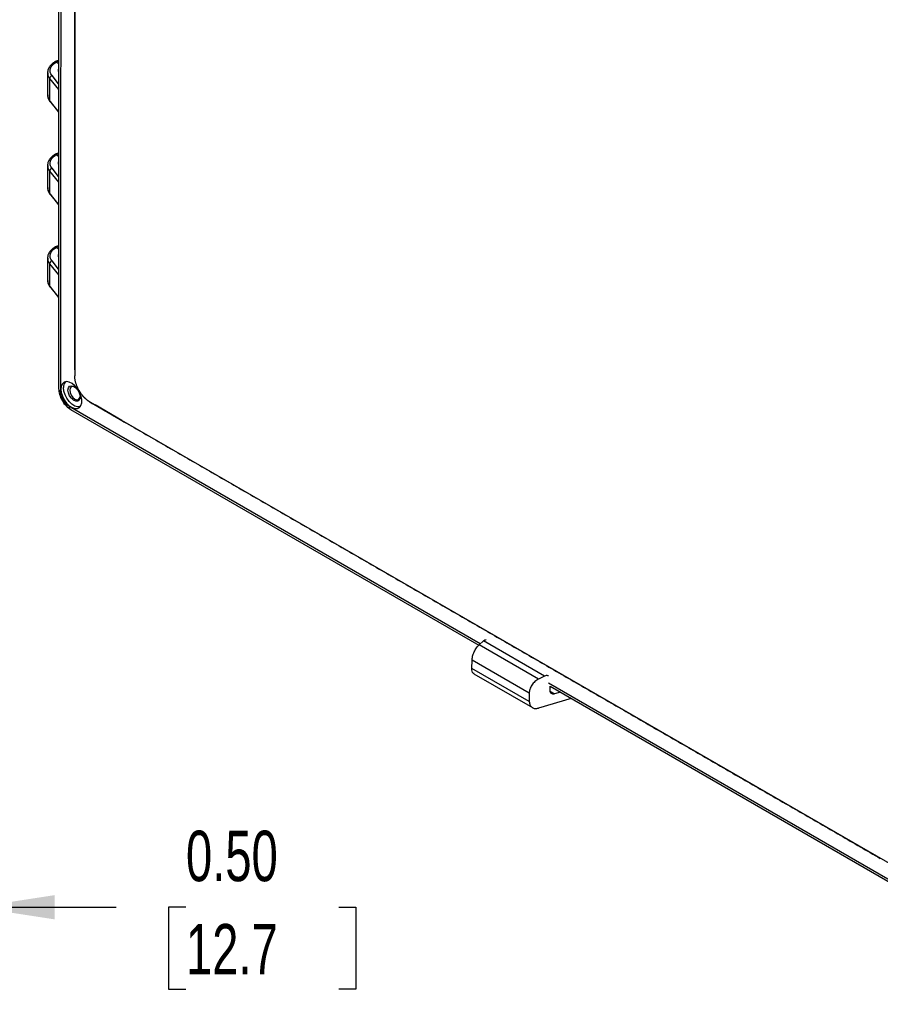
# Model space of a CAD drawing. Header units: inches. Extents: x 1.6 to 69.9, y 1.6 to 53.6.
# Tile 22 of 25: x 52.4 to 61.6, y 29.1 to 39.6. Entities that reach past the tile are written whole.
import ezdxf

# ---------------------------------------------------------------- set-up
doc = ezdxf.new("R2010")
doc.units = ezdxf.units.IN
doc.header["$LTSCALE"] = 6.5
doc.header["$MEASUREMENT"] = 0
doc.layers.add('DIMENSIONS', color=140, linetype='Continuous', lineweight=25)
doc.styles.add('SLDTEXTSTYLE0', font='TXT', dxfattribs={"width": 0.7})
doc.dimstyles.new('SLDDIMSTYLE2', dxfattribs={"dimtxt": 0.552246, "dimasz": 0.845, "dimexe": 0, "dimexo": 0.0625, "dimgap": 0.138062, "dimtad": 0, "dimtih": 1, "dimtoh": 1, "dimrnd": 1e-09, "dimzin": 0, "dimdsep": 46, "dimtxsty": 'SLDTEXTSTYLE0', "dimsah": 1, "dimcen": 0.09, "dimadec": 0, "dimazin": 0, "dimtfac": 1, "dimtmove": 0, "dimatfit": 0, "dimfxl": 0, "dimfrac": 2, "dimtolj": 1, "dimtzin": 12, "dimarcsym": 0})

# ---------------------------------------------------------------- blocks, each defined once
blk = doc.blocks.new('_D_3')
at = {"layer": 'DIMENSIONS'}
for p, q in [((51.383, 29.399), (51.383, 30.928)), ((51.383, 30.116), (49.758, 30.116)), ((51.883, 30.116), (53.391, 30.116)), ((54.14, 30.116), (53.954, 30.116)), ((53.954, 30.116), (53.954, 29.238)), ((55.781, 30.116), (55.966, 30.116)), ((55.966, 30.116), (55.966, 29.238)), ((51.883, 29.92), (51.883, 29.303)), ((53.954, 29.238), (54.14, 29.238)), ((55.966, 29.238), (55.781, 29.238))]:
    blk.add_line(p, q, dxfattribs=at)
for points in [[(51.383, 30.116), (50.538, 30.246), (50.538, 29.986)], [(51.883, 30.116), (52.728, 29.986), (52.728, 30.246)]]:
    blk.add_solid(points, dxfattribs=at)
at = {"layer": 'DIMENSIONS', "char_height": 0.5417, "attachment_point": 1, "style": 'SLDTEXTSTYLE0'}
for s, insert in [('0.50', (54.14, 30.938)), ('12.7', (54.14, 29.936))]:
    blk.add_mtext(s, dxfattribs=dict(at, insert=insert))

msp = doc.modelspace()

# ---------------------------------------------------------------- linework, layer by layer
for p, q in [((52.772, 48.18), (52.772, 35.685)), ((52.945, 36.249), (52.945, 47.381)), ((52.746, 39.194), (52.772, 39.204)), ((52.746, 39.194), (52.772, 39.178)), ((52.653, 39.082), (52.653, 38.837)), ((52.772, 38.96), (52.702, 39.048)), ((52.676, 39.018), (52.676, 38.78)), ((52.676, 39.018), (52.772, 38.898)), ((52.772, 38.663), (52.676, 38.78)), ((52.68, 38.769), (52.772, 38.656)), ((52.746, 38.199), (52.772, 38.208)), ((52.746, 38.199), (52.772, 38.183)), ((52.653, 38.086), (52.653, 37.842)), ((52.676, 38.023), (52.676, 37.785)), ((52.676, 38.023), (52.772, 37.903)), ((52.772, 37.965), (52.702, 38.053)), ((52.772, 37.667), (52.676, 37.785)), ((52.68, 37.774), (52.772, 37.661)), ((52.746, 37.203), (52.772, 37.213)), ((52.746, 37.203), (52.772, 37.188)), ((52.653, 37.091), (52.653, 36.847)), ((52.676, 37.028), (52.676, 36.79)), ((52.676, 37.028), (52.772, 36.908)), ((52.772, 36.97), (52.702, 37.058)), ((52.772, 36.672), (52.676, 36.79)), ((52.68, 36.779), (52.772, 36.666)), ((52.945, 36.249), (52.945, 36.223)), ((52.945, 36.22), (52.945, 36.249)), ((52.945, 35.889), (52.945, 36.22)), ((52.945, 35.889), (52.945, 35.825)), ((52.945, 35.886), (52.945, 35.825)), ((53.108, 35.543), (53.475, 35.331)), ((53.108, 35.543), (53.164, 35.511)), ((52.885, 35.497), (52.91, 35.483)), ((52.9, 35.463), (57.286, 32.931)), ((52.91, 35.483), (57.302, 32.947)), ((53.45, 35.345), (53.164, 35.511)), ((53.45, 35.345), (53.475, 35.331)), ((61.966, 30.429), (53.475, 35.331)), ((57.289, 32.935), (57.336, 32.978)), ((57.927, 32.566), (57.289, 32.935)), ((57.993, 32.599), (57.336, 32.978)), ((57.212, 32.681), (57.214, 32.769)), ((57.828, 32.326), (57.212, 32.681)), ((57.828, 32.415), (57.214, 32.769)), ((57.234, 32.623), (57.862, 32.26)), ((57.993, 32.599), (57.927, 32.566)), ((58.034, 32.525), (62.533, 29.927)), ((58.051, 32.49), (62.572, 29.88)), ((58.052, 32.44), (58.051, 32.49)), ((57.828, 32.415), (57.828, 32.326)), ((58.1, 32.407), (58.053, 32.434)), ((58.162, 32.425), (58.1, 32.407)), ((58.279, 32.358), (57.927, 32.255))]:
    msp.add_line(p, q)
at = {"flags": 128}
for points in [[(52.797, 35.681), (52.801, 35.644), (52.814, 35.604), (52.833, 35.566), (52.858, 35.531), (52.886, 35.503), (52.917, 35.483), (52.947, 35.473), (52.974, 35.473), (52.996, 35.484), (53.012, 35.505), (53.02, 35.534), (53.02, 35.57), (53.012, 35.608), (52.996, 35.648), (52.974, 35.685), (52.947, 35.716), (52.917, 35.741), (52.886, 35.756), (52.858, 35.761), (52.833, 35.755), (52.814, 35.739), (52.801, 35.713), (52.797, 35.681)], [(53.002, 35.49), (52.976, 35.489), (52.946, 35.499), (52.915, 35.519), (52.886, 35.548), (52.862, 35.582), (52.842, 35.621), (52.83, 35.66), (52.826, 35.697)], [(52.873, 35.67), (52.878, 35.695), (52.89, 35.711), (52.909, 35.716), (52.932, 35.711), (52.956, 35.694), (52.977, 35.67), (52.993, 35.64), (53.002, 35.61), (53.002, 35.582), (52.993, 35.562), (52.977, 35.551), (52.956, 35.551), (52.932, 35.562), (52.909, 35.583), (52.89, 35.61), (52.878, 35.641), (52.873, 35.67)], [(52.942, 35.705), (52.925, 35.71), (52.907, 35.706), (52.895, 35.692), (52.891, 35.67), (52.895, 35.643), (52.907, 35.615), (52.925, 35.59), (52.947, 35.573), (52.968, 35.566), (52.986, 35.569), (52.998, 35.583), (53.002, 35.601)]]:
    msp.add_lwpolyline(points, dxfattribs=at)
msp.add_arc((52.912, 35.704), 0.0862, 140.1451, 184.4685)
for points, knots in [([(52.794, 48.15), (52.794, 48.149), (52.794, 48.146), (52.794, 48.142), (52.794, 48.136), (52.795, 48.13), (52.795, 48.123), (52.795, 48.114), (52.795, 48.104), (52.795, 48.08), (52.795, 48.027), (52.795, 47.913), (52.795, 47.686), (52.795, 47.232), (52.795, 46.324), (52.795, 44.507), (52.795, 41.912), (52.794, 38.798), (52.794, 36.721), (52.794, 35.683)], [0, 0, 0, 0, 0.000285, 0.000651, 0.001097, 0.001549, 0.00221, 0.002698, 0.003674, 0.00465, 0.008553, 0.01636, 0.031973, 0.0632, 0.125653, 0.25056, 0.500373, 0.750187, 1, 1, 1, 1]), ([(52.945, 46.957), (52.945, 46.875), (52.945, 46.711), (52.945, 46.465), (52.945, 46.219), (52.945, 45.974), (52.945, 45.729), (52.945, 45.483), (52.945, 45.239), (52.945, 44.994), (52.945, 44.749), (52.945, 44.505), (52.945, 44.261), (52.945, 44.017), (52.945, 43.773), (52.945, 43.529), (52.945, 43.286), (52.945, 43.042), (52.945, 42.799), (52.945, 42.556), (52.945, 42.313), (52.945, 42.071), (52.945, 41.828), (52.945, 41.586), (52.945, 41.344), (52.945, 41.102), (52.945, 40.86), (52.945, 40.619), (52.945, 40.377), (52.945, 40.136), (52.945, 39.895), (52.945, 39.654), (52.945, 39.413), (52.945, 39.173), (52.945, 38.933), (52.945, 38.692), (52.945, 38.452), (52.945, 38.213), (52.945, 37.973), (52.945, 37.734), (52.945, 37.494), (52.945, 37.255), (52.945, 37.016), (52.945, 36.778), (52.945, 36.539), (52.945, 36.301), (52.945, 36.063), (52.945, 35.904), (52.945, 35.825)], [0, 0, 0, 0, 0.0217402, 0.0434802, 0.0652201, 0.0869599, 0.1086996, 0.1304391, 0.1521785, 0.1739179, 0.1956571, 0.2173963, 0.2391353, 0.2608743, 0.2826132, 0.3043521, 0.3260909, 0.3478296, 0.3695683, 0.391307, 0.4130456, 0.4347843, 0.4565228, 0.4782614, 0.5, 0.5217386, 0.5434772, 0.5652157, 0.5869544, 0.608693, 0.6304317, 0.6521704, 0.6739091, 0.6956479, 0.7173868, 0.7391257, 0.7608647, 0.7826037, 0.8043429, 0.8260821, 0.8478215, 0.8695609, 0.8913004, 0.9130401, 0.9347799, 0.9565198, 0.9782598, 1, 1, 1, 1]), ([(52.733, 39.196), (52.721, 39.188), (52.696, 39.172), (52.671, 39.141), (52.656, 39.111), (52.655, 39.091), (52.654, 39.082)], [0, 0, 0, 0, 0.262637, 0.528613, 0.796677, 1, 1, 1, 1]), ([(52.702, 39.048), (52.692, 39.06), (52.686, 39.073), (52.68, 39.098), (52.681, 39.112), (52.689, 39.138), (52.696, 39.15), (52.716, 39.173), (52.73, 39.184), (52.746, 39.194)], [0, 0, 0, 0, 0.25, 0.25, 0.5, 0.5, 0.75, 0.75, 1, 1, 1, 1]), ([(52.772, 39.213), (52.771, 39.212), (52.754, 39.208), (52.74, 39.2), (52.728, 39.193)], [0, 0, 0, 0, 0.104559, 1, 1, 1, 1]), ([(52.746, 39.194), (52.744, 39.195), (52.739, 39.197), (52.735, 39.197), (52.732, 39.195), (52.732, 39.195)], [0, 0, 0, 0, 0.364233, 0.841885, 1, 1, 1, 1]), ([(52.656, 39.096), (52.655, 39.094), (52.653, 39.089), (52.654, 39.083), (52.655, 39.079)], [0, 0, 0, 0, 0.277981, 1, 1, 1, 1]), ([(52.655, 39.079), (52.655, 39.07), (52.655, 39.049), (52.668, 39.03), (52.676, 39.018)], [0, 0, 0, 0, 0.416637, 1, 1, 1, 1]), ([(52.702, 39.048), (52.695, 39.046), (52.688, 39.042), (52.679, 39.031), (52.676, 39.024), (52.676, 39.018)], [0, 0, 0, 0, 0.5, 0.5, 1, 1, 1, 1]), ([(52.772, 39.122), (52.77, 39.116), (52.766, 39.104), (52.768, 39.091), (52.771, 39.084), (52.772, 39.083)], [0, 0, 0, 0, 0.476138, 0.874566, 1, 1, 1, 1]), ([(52.653, 38.842), (52.654, 38.828), (52.657, 38.802), (52.673, 38.779), (52.682, 38.767)], [0, 0, 0, 0, 0.5039009, 1, 1, 1, 1]), ([(52.656, 38.84), (52.656, 38.833), (52.653, 38.813), (52.667, 38.793), (52.676, 38.78)], [0, 0, 0, 0, 0.327259, 1, 1, 1, 1]), ([(52.68, 38.77), (52.68, 38.77), (52.677, 38.773), (52.677, 38.777), (52.676, 38.78)], [0, 0, 0, 0, 0.282928, 1, 1, 1, 1]), ([(52.733, 38.201), (52.721, 38.193), (52.696, 38.176), (52.671, 38.146), (52.656, 38.116), (52.655, 38.096), (52.654, 38.087)], [0, 0, 0, 0, 0.262637, 0.528613, 0.796677, 1, 1, 1, 1]), ([(52.702, 38.053), (52.692, 38.065), (52.686, 38.077), (52.68, 38.103), (52.681, 38.117), (52.689, 38.142), (52.696, 38.155), (52.716, 38.178), (52.73, 38.189), (52.746, 38.199)], [0, 0, 0, 0, 0.25, 0.25, 0.5, 0.5, 0.75, 0.75, 1, 1, 1, 1]), ([(52.772, 38.218), (52.771, 38.217), (52.754, 38.213), (52.74, 38.205), (52.728, 38.198)], [0, 0, 0, 0, 0.104559, 1, 1, 1, 1]), ([(52.746, 38.199), (52.744, 38.199), (52.739, 38.201), (52.735, 38.202), (52.732, 38.2), (52.732, 38.2)], [0, 0, 0, 0, 0.364233, 0.841885, 1, 1, 1, 1]), ([(52.656, 38.101), (52.655, 38.099), (52.653, 38.094), (52.654, 38.088), (52.655, 38.084)], [0, 0, 0, 0, 0.277981, 1, 1, 1, 1]), ([(52.655, 38.084), (52.655, 38.075), (52.655, 38.054), (52.668, 38.034), (52.676, 38.023)], [0, 0, 0, 0, 0.416637, 1, 1, 1, 1]), ([(52.772, 38.127), (52.77, 38.121), (52.765, 38.109), (52.768, 38.096), (52.771, 38.089), (52.772, 38.087)], [0, 0, 0, 0, 0.476138, 0.874566, 1, 1, 1, 1]), ([(52.702, 38.053), (52.695, 38.051), (52.688, 38.047), (52.679, 38.036), (52.676, 38.029), (52.676, 38.023)], [0, 0, 0, 0, 0.5, 0.5, 1, 1, 1, 1]), ([(52.653, 37.846), (52.654, 37.833), (52.657, 37.807), (52.673, 37.784), (52.682, 37.772)], [0, 0, 0, 0, 0.503901, 1, 1, 1, 1]), ([(52.656, 37.845), (52.656, 37.838), (52.653, 37.817), (52.667, 37.798), (52.676, 37.785)], [0, 0, 0, 0, 0.327259, 1, 1, 1, 1]), ([(52.68, 37.774), (52.68, 37.775), (52.677, 37.778), (52.677, 37.782), (52.676, 37.785)], [0, 0, 0, 0, 0.282928, 1, 1, 1, 1]), ([(52.733, 37.206), (52.721, 37.198), (52.696, 37.181), (52.671, 37.151), (52.656, 37.121), (52.655, 37.101), (52.654, 37.092)], [0, 0, 0, 0, 0.262637, 0.528613, 0.796677, 1, 1, 1, 1]), ([(52.702, 37.058), (52.692, 37.07), (52.686, 37.082), (52.68, 37.108), (52.681, 37.121), (52.689, 37.147), (52.696, 37.16), (52.716, 37.183), (52.73, 37.194), (52.746, 37.203)], [0, 0, 0, 0, 0.25, 0.25, 0.5, 0.5, 0.75, 0.75, 1, 1, 1, 1]), ([(52.772, 37.223), (52.771, 37.222), (52.754, 37.217), (52.74, 37.21), (52.728, 37.203)], [0, 0, 0, 0, 0.104559, 1, 1, 1, 1]), ([(52.746, 37.203), (52.744, 37.204), (52.739, 37.206), (52.734, 37.206), (52.732, 37.205), (52.732, 37.205)], [0, 0, 0, 0, 0.364233, 0.841885, 1, 1, 1, 1]), ([(52.772, 37.132), (52.77, 37.126), (52.765, 37.114), (52.768, 37.1), (52.771, 37.094), (52.772, 37.092)], [0, 0, 0, 0, 0.476138, 0.874566, 1, 1, 1, 1]), ([(52.656, 37.106), (52.655, 37.104), (52.653, 37.099), (52.654, 37.093), (52.655, 37.089)], [0, 0, 0, 0, 0.277981, 1, 1, 1, 1]), ([(52.655, 37.089), (52.655, 37.08), (52.655, 37.059), (52.668, 37.039), (52.676, 37.028)], [0, 0, 0, 0, 0.416636, 1, 1, 1, 1]), ([(52.702, 37.058), (52.695, 37.056), (52.688, 37.052), (52.679, 37.041), (52.676, 37.034), (52.676, 37.028)], [0, 0, 0, 0, 0.5, 0.5, 1, 1, 1, 1]), ([(52.653, 36.851), (52.654, 36.838), (52.657, 36.811), (52.673, 36.789), (52.682, 36.777)], [0, 0, 0, 0, 0.503902, 1, 1, 1, 1]), ([(52.656, 36.849), (52.655, 36.843), (52.653, 36.822), (52.667, 36.803), (52.676, 36.79)], [0, 0, 0, 0, 0.327259, 1, 1, 1, 1]), ([(52.68, 36.779), (52.68, 36.78), (52.677, 36.783), (52.677, 36.787), (52.676, 36.79)], [0, 0, 0, 0, 0.282928, 1, 1, 1, 1]), ([(53.108, 35.543), (53.106, 35.544), (53.102, 35.546), (53.096, 35.55), (53.09, 35.554), (53.084, 35.559), (53.078, 35.563), (53.073, 35.568), (53.067, 35.573), (53.061, 35.578), (53.056, 35.583), (53.05, 35.589), (53.045, 35.595), (53.039, 35.6), (53.034, 35.606), (53.029, 35.612), (53.024, 35.619), (53.019, 35.625), (53.015, 35.631), (53.01, 35.638), (53.006, 35.644), (53.001, 35.651), (52.997, 35.658), (52.992, 35.666), (52.986, 35.677), (52.98, 35.69), (52.974, 35.703), (52.968, 35.716), (52.963, 35.73), (52.958, 35.743), (52.955, 35.757), (52.951, 35.771), (52.949, 35.785), (52.947, 35.798), (52.945, 35.812), (52.945, 35.82), (52.945, 35.825)], [0, 0, 0, 0, 0.023752, 0.047412, 0.070977, 0.094448, 0.117824, 0.141104, 0.164287, 0.187374, 0.210362, 0.233251, 0.256041, 0.278732, 0.301321, 0.32381, 0.346196, 0.36848, 0.390661, 0.412739, 0.434712, 0.45658, 0.478342, 0.499999, 0.538977, 0.578457, 0.618436, 0.65891, 0.699874, 0.741324, 0.783257, 0.825668, 0.868553, 0.911906, 0.955723, 1, 1, 1, 1]), ([(52.773, 35.685), (52.773, 35.684), (52.771, 35.679), (52.777, 35.667), (52.788, 35.659), (52.794, 35.655)], [0, 0, 0, 0, 0.055163, 0.527581, 1, 1, 1, 1]), ([(52.772, 35.687), (52.774, 35.666), (52.778, 35.624), (52.808, 35.557), (52.851, 35.498), (52.885, 35.474), (52.902, 35.462)], [0, 0, 0, 0, 0.249799, 0.500008, 0.750212, 1, 1, 1, 1]), ([(52.794, 35.683), (52.794, 35.682), (52.794, 35.678), (52.794, 35.672), (52.794, 35.666), (52.794, 35.662), (52.794, 35.659), (52.794, 35.656), (52.794, 35.655)], [0, 0, 0, 0, 0.151848, 0.414371, 0.645774, 0.755724, 0.889725, 1, 1, 1, 1]), ([(52.885, 35.497), (52.873, 35.503), (52.861, 35.513), (52.839, 35.536), (52.829, 35.55), (52.812, 35.58), (52.805, 35.595), (52.796, 35.626), (52.794, 35.641), (52.794, 35.655)], [0, 0, 0, 0, 0.25, 0.25, 0.5, 0.5, 0.75, 0.75, 1, 1, 1, 1]), ([(53.108, 35.543), (53.178, 35.503), (53.317, 35.422), (53.527, 35.301), (53.736, 35.18), (53.946, 35.059), (54.156, 34.938), (54.366, 34.817), (54.576, 34.696), (54.786, 34.574), (54.997, 34.453), (55.207, 34.331), (55.418, 34.209), (55.629, 34.088), (55.84, 33.966), (56.051, 33.844), (56.263, 33.722), (56.474, 33.6), (56.686, 33.477), (56.898, 33.355), (57.11, 33.233), (57.322, 33.11), (57.534, 32.988), (57.747, 32.865), (57.96, 32.742), (58.172, 32.619), (58.385, 32.496), (58.599, 32.373), (58.812, 32.25), (59.025, 32.127), (59.239, 32.003), (59.453, 31.88), (59.667, 31.757), (59.881, 31.633), (60.095, 31.509), (60.309, 31.385), (60.524, 31.262), (60.739, 31.138), (60.954, 31.014), (61.169, 30.89), (61.384, 30.765), (61.527, 30.682), (61.599, 30.641)], [0, 0, 0, 0, 0.025001, 0.050002, 0.075002, 0.100003, 0.125003, 0.150003, 0.175003, 0.200004, 0.225004, 0.250003, 0.275003, 0.300003, 0.325003, 0.350003, 0.375002, 0.400002, 0.425001, 0.450001, 0.475, 0.5, 0.525, 0.549999, 0.574999, 0.599998, 0.624998, 0.649997, 0.674997, 0.699997, 0.724997, 0.749997, 0.774996, 0.799996, 0.824997, 0.849997, 0.874997, 0.899997, 0.924998, 0.949998, 0.974999, 1, 1, 1, 1]), ([(52.885, 35.497), (52.886, 35.49), (52.888, 35.476), (52.894, 35.465), (52.9, 35.464), (52.901, 35.464)], [0, 0, 0, 0, 0.472384, 0.944769, 1, 1, 1, 1]), ([(57.214, 32.769), (57.214, 32.781), (57.216, 32.796), (57.224, 32.827), (57.229, 32.843), (57.244, 32.875), (57.252, 32.89), (57.27, 32.916), (57.28, 32.927), (57.289, 32.935)], [0, 0, 0, 0, 0.25, 0.25, 0.5, 0.5, 0.75, 0.75, 1, 1, 1, 1]), ([(57.336, 32.978), (57.34, 32.981), (57.347, 32.987), (57.357, 32.99), (57.362, 32.987), (57.364, 32.986)], [0, 0, 0, 0, 0.33393, 0.695606, 1, 1, 1, 1]), ([(57.235, 32.625), (57.232, 32.626), (57.222, 32.629), (57.214, 32.649), (57.212, 32.671), (57.212, 32.681)], [0, 0, 0, 0, 0.197059, 0.612586, 1, 1, 1, 1]), ([(58.033, 32.6), (58.031, 32.601), (58.025, 32.605), (58.011, 32.606), (57.999, 32.601), (57.993, 32.599)], [0, 0, 0, 0, 0.1712665, 0.602995, 1, 1, 1, 1]), ([(57.927, 32.566), (57.915, 32.56), (57.902, 32.551), (57.877, 32.529), (57.865, 32.516), (57.846, 32.487), (57.839, 32.471), (57.83, 32.442), (57.827, 32.427), (57.828, 32.415)], [0, 0, 0, 0, 0.25, 0.25, 0.5, 0.5, 0.75, 0.75, 1, 1, 1, 1]), ([(58.1, 32.407), (58.094, 32.405), (58.088, 32.405), (58.076, 32.406), (58.071, 32.408), (58.062, 32.414), (58.058, 32.418), (58.053, 32.429), (58.052, 32.435), (58.052, 32.44)], [0, 0, 0, 0, 0.25, 0.25, 0.5, 0.5, 0.75, 0.75, 1, 1, 1, 1]), ([(57.828, 32.326), (57.829, 32.313), (57.831, 32.301), (57.84, 32.279), (57.848, 32.27), (57.867, 32.256), (57.878, 32.252), (57.902, 32.25), (57.915, 32.252), (57.927, 32.255)], [0, 0, 0, 0, 0.25, 0.25, 0.5, 0.5, 0.75, 0.75, 1, 1, 1, 1])]:
    msp.add_open_spline(points, degree=3, knots=knots)

# ---------------------------------------------------------------- dimensions: what is measured, and where the dimension line sits
at = {"layer": 'DIMENSIONS'}
dim = msp.add_linear_dim(base=(51.883, 30.116), p1=(51.383, 29.074), p2=(51.883, 30.245), angle=0, dimstyle='SLDDIMSTYLE2', dxfattribs=at)
dim.commit()
dim.dimension.update_dxf_attribs({"geometry": '_D_3', "text_midpoint": (54.96, 30.116), "dimtype": 160})

doc.saveas('drawing.dxf')
